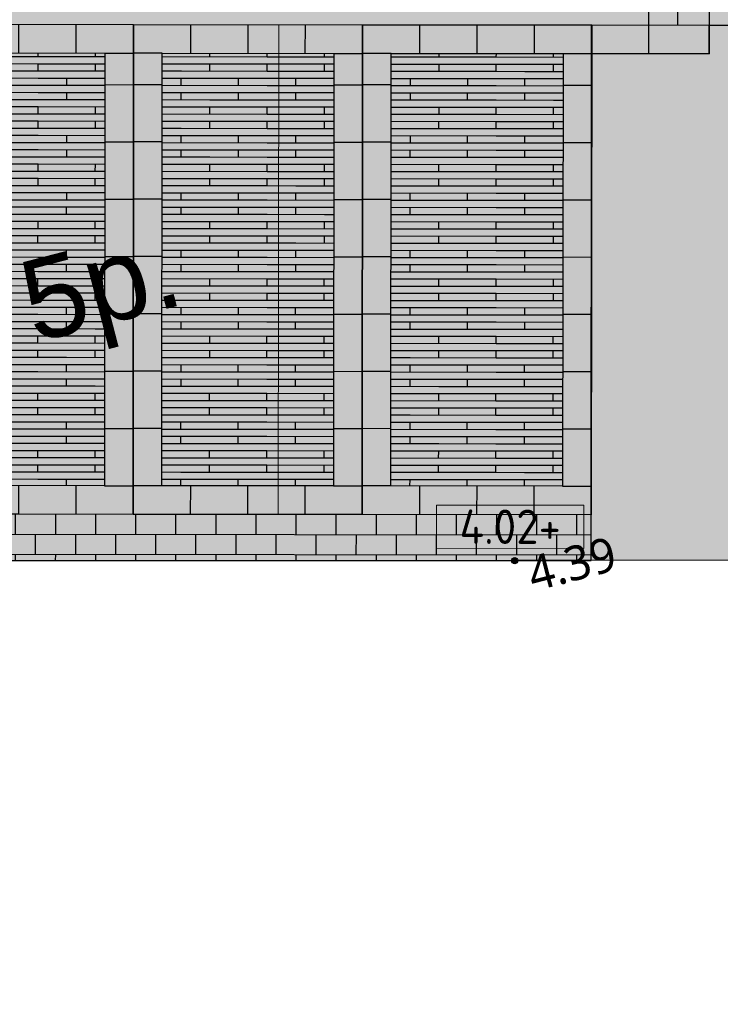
# Model space of a CAD drawing. Header units: millimetres. Extents: x 37875 to 299461, y 97699 to 271071.
# Tile 151 of 198: x 137412 to 144752, y 158774 to 169086. Entities that reach past the tile are written whole.
import ezdxf
from ezdxf.enums import TextEntityAlignment as Align

# ---------------------------------------------------------------- set-up
doc = ezdxf.new("R2010")
doc.units = ezdxf.units.MM
for name, color, linetype in [('Hoogte inmeting Binnen Perceel Bestaand pand', 252, 'Continuous'), ('Tekst', 7, 'Continuous'), ('Terrein - Groen Gras', 10, 'Continuous'), ('Terrein - Parkeerplaatsen', 10, 'Continuous'), ('Terrein - Struyk Verwo - Hydro Lineo XL 0 Tegels', 250, 'Continuous'), ('Terrein - Struyk Verwo - Hydro Lineo XL 50 Tegels', 251, 'Continuous')]:
    doc.layers.add(name, color=color, linetype=linetype)
doc.layers.add('Terrein - Groen Solid', color=7, linetype='Continuous', true_color=0x6c9a5b)
doc.layers.add('Terrein - Struyk Verwo - Hydro Lineo XL  0 Solid Grijs', color=7, linetype='Continuous', true_color=0xb6b7b4)
doc.layers.add('X-XX-AL-HOOGTELABEL-S-200', color=7, linetype='Continuous', lineweight=18)
doc.layers.add('X-XX-AL-M', color=7, linetype='Continuous', lineweight=18)
doc.styles.add('20240327-SHE000-0150x1$0$Segoe UI', font='segoeui.ttf', dxfattribs={"height": 12})
doc.styles.add('NLCS-ISO-ANNOTATIEF-T18', font='txt', dxfattribs={"height": 1.8})
doc.styles.add('NLCS-ISO-M200-T25', font='txt', dxfattribs={"height": 0.5})
doc.styles.get("Standard").update_dxf_attribs({"font": 'arial.ttf'})
doc.dimstyles.new('NLCS-M200-T25-BOL_L2_H2', dxfattribs={"dimscale": 0.2, "dimtxt": 2.5, "dimasz": 1, "dimexe": 2, "dimexo": 2, "dimgap": 0.7, "dimtad": 1, "dimzin": 0, "dimdsep": 46, "dimtxsty": 'NLCS-ISO-M200-T25', "dimblk": 'DOT', "dimcen": 0, "dimdle": 2, "dimclrd": 256, "dimclre": 256, "dimclrt": 256, "dimazin": 0, "dimtfac": 1, "dimtdec": 3, "dimtofl": 0, "dimtmove": 0, "dimatfit": 3, "dimldrblk": 'DOT', "dimfxl": 2, "dimfxlon": 1, "dimtfillclr": 256, "dimtolj": 1, "dimtzin": 0, "dimlwd": -1, "dimlwe": -1, "dimarcsym": 0})
pattern_1 = [(134.55382537, (-39679091.98, -435187456.36), (-507.98459727, 3.9558659), [95.25, -623.1704896]), (89.55382537, (-39679092, -435187456.36), (-507.98459733, 3.9558659), [95.25, -412.75]), (179.55382537, (-39679092, -435187456.36), (-3.9558659, -507.98459733), [95.25, -412.75])]

# ---------------------------------------------------------------- blocks, each defined once
blk = doc.blocks.new('Parkeerplaats 5130x2400 (90°)')
at = {"layer": 'Terrein - Struyk Verwo - Hydro Lineo XL  0 Solid Grijs'}
h = blk.add_hatch(color=256, dxfattribs=at)
h.dxf.hatch_style = 1
h.paths.add_polyline_path([(846636, 1489312), (846636, 1484182), (844236, 1484182), (844236, 1489312)])
at = {"layer": 'Terrein - Struyk Verwo - Hydro Lineo XL 50 Tegels'}
h = blk.add_hatch(dxfattribs=at)
h.set_pattern_fill('HYDRO LINEO XL 50', color=256, pattern_type=2)
h.set_pattern_definition([(180, (847835.7, 1484482.4), (-3e-13, -2400), [2400, 1e-11]), (90, (846035.7, 1484482.4), (-2400, 1e-13), [75, -2325]), (180, (846035.7, 1484782.4), (-3e-13, -2400), [600, -1800]), (90, (845435.7, 1484632.4), (-2400, 1e-13), [75, -2325]), (90, (846635.7, 1484482.4), (-2400, 1e-13), [75, -2325]), (180, (846635.7, 1484782.4), (-3e-13, -2400), [600, -1800]), (90, (847235.7, 1484482.4), (-2400, 1e-13), [75, -2325]), (180, (847235.7, 1484782.4), (-3e-13, -2400), [600, -1800]), (90, (847835.7, 1484482.4), (-2400, 1e-13), [75, -2325]), (180, (847835.7, 1484782.4), (-3e-13, -2400), [600, -1800]), (90, (845735.7, 1484782.4), (-2400, 1e-13), [75, -2325]), (180, (845735.7, 1485082.4), (-3e-13, -2400), [300, -2100]), (90, (846335.7, 1484782.4), (-2400, 1e-13), [75, -2325]), (180, (846335.7, 1485082.4), (-3e-13, -2400), [600, -1800]), (90, (846935.7, 1484782.4), (-2400, 1e-13), [75, -2325]), (180, (846935.7, 1485082.4), (-3e-13, -2400), [600, -1800]), (180, (847835.7, 1485082.4), (-3e-13, -2400), [900, -1500]), (90, (847535.7, 1484782.4), (-2400, 1e-13), [75, -2325]), (180, (847835.7, 1484707.4), (-3e-13, -2400), [2400, 1e-11]), (180, (847835.7, 1485007.4), (-3e-13, -2400), [2400, 1e-11]), (180, (847835.7, 1484632.4), (-3e-13, -2400), [2400, 1e-11]), (180, (847835.7, 1484557.4), (-3e-13, -2400), [2400, 1e-11]), (90, (845435.7, 1484482.4), (-2400, 1e-13), [75, -2325]), (90, (846035.7, 1484632.4), (-2400, 1e-13), [75, -2325]), (90, (846635.7, 1484632.4), (-2400, 1e-13), [75, -2325]), (90, (847235.7, 1484632.4), (-2400, 1e-13), [75, -2325]), (90, (847835.7, 1484632.4), (-2400, 1e-13), [75, -2325]), (180, (847835.7, 1484932.4), (-3e-13, -2400), [2400, 1e-11]), (180, (847835.7, 1484857.4), (-3e-13, -2400), [2400, 1e-11]), (90, (845735.7, 1484932.4), (-2400, 1e-13), [75, -2325]), (90, (846335.7, 1484932.4), (-2400, 1e-13), [75, -2325]), (90, (846935.7, 1484932.4), (-2400, 1e-13), [75, -2325]), (90, (847535.7, 1484932.4), (-2400, 1e-13), [75, -2325]), (90, (846035.7, 1485082.4), (-2400, 1e-13), [75, -2325]), (180, (846035.7, 1485382.4), (-3e-13, -2400), [600, -1800]), (90, (845435.7, 1485232.4), (-2400, 1e-13), [75, -2325]), (90, (846635.7, 1485082.4), (-2400, 1e-13), [75, -2325]), (180, (846635.7, 1485382.4), (-3e-13, -2400), [600, -1800]), (90, (847235.7, 1485082.4), (-2400, 1e-13), [75, -2325]), (180, (847235.7, 1485382.4), (-3e-13, -2400), [600, -1800]), (90, (847835.7, 1485082.4), (-2400, 1e-13), [75, -2325]), (180, (847835.7, 1485382.4), (-3e-13, -2400), [600, -1800]), (90, (845735.7, 1485382.4), (-2400, 1e-13), [75, -2325]), (180, (845735.7, 1485682.4), (-3e-13, -2400), [300, -2100]), (90, (846335.7, 1485382.4), (-2400, 1e-13), [75, -2325]), (180, (846335.7, 1485682.4), (-3e-13, -2400), [600, -1800]), (90, (846935.7, 1485382.4), (-2400, 1e-13), [75, -2325]), (180, (846935.7, 1485682.4), (-3e-13, -2400), [600, -1800]), (180, (847835.7, 1485682.4), (-3e-13, -2400), [900, -1500]), (90, (847535.7, 1485382.4), (-2400, 1e-13), [75, -2325]), (180, (847835.7, 1485307.4), (-3e-13, -2400), [2400, 1e-11]), (180, (847835.7, 1485607.4), (-3e-13, -2400), [2400, 1e-11]), (180, (847835.7, 1485232.4), (-3e-13, -2400), [2400, 1e-11]), (180, (847835.7, 1485157.4), (-3e-13, -2400), [2400, 1e-11]), (90, (845435.7, 1485082.4), (-2400, 1e-13), [75, -2325]), (90, (846035.7, 1485232.4), (-2400, 1e-13), [75, -2325]), (90, (846635.7, 1485232.4), (-2400, 1e-13), [75, -2325]), (90, (847235.7, 1485232.4), (-2400, 1e-13), [75, -2325]), (90, (847835.7, 1485232.4), (-2400, 1e-13), [75, -2325]), (180, (847835.7, 1485532.4), (-3e-13, -2400), [2400, 1e-11]), (180, (847835.7, 1485457.4), (-3e-13, -2400), [2400, 1e-11]), (90, (845735.7, 1485532.4), (-2400, 1e-13), [75, -2325]), (90, (846335.7, 1485532.4), (-2400, 1e-13), [75, -2325]), (90, (846935.7, 1485532.4), (-2400, 1e-13), [75, -2325]), (90, (847535.7, 1485532.4), (-2400, 1e-13), [75, -2325]), (90, (846035.7, 1485682.4), (-2400, 1e-13), [75, -2325]), (180, (846035.7, 1485982.4), (-3e-13, -2400), [600, -1800]), (90, (845435.7, 1485832.4), (-2400, 1e-13), [75, -2325]), (90, (846635.7, 1485682.4), (-2400, 1e-13), [75, -2325]), (180, (846635.7, 1485982.4), (-3e-13, -2400), [600, -1800]), (90, (847235.7, 1485682.4), (-2400, 1e-13), [75, -2325]), (180, (847235.7, 1485982.4), (-3e-13, -2400), [600, -1800]), (90, (847835.7, 1485682.4), (-2400, 1e-13), [75, -2325]), (180, (847835.7, 1485982.4), (-3e-13, -2400), [600, -1800]), (90, (845735.7, 1485982.4), (-2400, 1e-13), [75, -2325]), (180, (845735.7, 1486282.4), (-3e-13, -2400), [300, -2100]), (90, (846335.7, 1485982.4), (-2400, 1e-13), [75, -2325]), (180, (846335.7, 1486282.4), (-3e-13, -2400), [600, -1800]), (90, (846935.7, 1485982.4), (-2400, 1e-13), [75, -2325]), (180, (846935.7, 1486282.4), (-3e-13, -2400), [600, -1800]), (180, (847835.7, 1486282.4), (-3e-13, -2400), [900, -1500]), (90, (847535.7, 1485982.4), (-2400, 1e-13), [75, -2325]), (180, (847835.7, 1485907.4), (-3e-13, -2400), [2400, 1e-11]), (180, (847835.7, 1486207.4), (-3e-13, -2400), [2400, 1e-11]), (180, (847835.7, 1485832.4), (-3e-13, -2400), [2400, 1e-11]), (180, (847835.7, 1485757.4), (-3e-13, -2400), [2400, 1e-11]), (90, (845435.7, 1485682.4), (-2400, 1e-13), [75, -2325]), (90, (846035.7, 1485832.4), (-2400, 1e-13), [75, -2325]), (90, (846635.7, 1485832.4), (-2400, 1e-13), [75, -2325]), (90, (847235.7, 1485832.4), (-2400, 1e-13), [75, -2325]), (90, (847835.7, 1485832.4), (-2400, 1e-13), [75, -2325]), (180, (847835.7, 1486132.4), (-3e-13, -2400), [2400, 1e-11]), (180, (847835.7, 1486057.4), (-3e-13, -2400), [2400, 1e-11]), (90, (845735.7, 1486132.4), (-2400, 1e-13), [75, -2325]), (90, (846335.7, 1486132.4), (-2400, 1e-13), [75, -2325]), (90, (846935.7, 1486132.4), (-2400, 1e-13), [75, -2325]), (90, (847535.7, 1486132.4), (-2400, 1e-13), [75, -2325]), (90, (846035.7, 1486282.4), (-2400, 1e-13), [75, -2325]), (180, (846035.7, 1486582.4), (-3e-13, -2400), [600, -1800]), (90, (845435.7, 1486432.4), (-2400, 1e-13), [75, -2325]), (90, (846635.7, 1486282.4), (-2400, 1e-13), [75, -2325]), (180, (846635.7, 1486582.4), (-3e-13, -2400), [600, -1800]), (90, (847235.7, 1486282.4), (-2400, 1e-13), [75, -2325]), (180, (847235.7, 1486582.4), (-3e-13, -2400), [600, -1800]), (90, (847835.7, 1486282.4), (-2400, 1e-13), [75, -2325]), (180, (847835.7, 1486582.4), (-3e-13, -2400), [600, -1800]), (90, (845735.7, 1486582.4), (-2400, 1e-13), [75, -2325]), (180, (845735.7, 1486882.4), (-3e-13, -2400), [300, -2100]), (90, (846335.7, 1486582.4), (-2400, 1e-13), [75, -2325]), (180, (846335.7, 1486882.4), (-3e-13, -2400), [600, -1800]), (90, (846935.7, 1486582.4), (-2400, 1e-13), [75, -2325]), (180, (846935.7, 1486882.4), (-3e-13, -2400), [600, -1800]), (180, (847835.7, 1486882.4), (-3e-13, -2400), [900, -1500]), (90, (847535.7, 1486582.4), (-2400, 1e-13), [75, -2325]), (180, (847835.7, 1486507.4), (-3e-13, -2400), [2400, 1e-11]), (180, (847835.7, 1486807.4), (-3e-13, -2400), [2400, 1e-11]), (180, (847835.7, 1486432.4), (-3e-13, -2400), [2400, 1e-11]), (180, (847835.7, 1486357.4), (-3e-13, -2400), [2400, 1e-11]), (90, (845435.7, 1486282.4), (-2400, 1e-13), [75, -2325]), (90, (846035.7, 1486432.4), (-2400, 1e-13), [75, -2325]), (90, (846635.7, 1486432.4), (-2400, 1e-13), [75, -2325]), (90, (847235.7, 1486432.4), (-2400, 1e-13), [75, -2325]), (90, (847835.7, 1486432.4), (-2400, 1e-13), [75, -2325]), (180, (847835.7, 1486732.4), (-3e-13, -2400), [2400, 1e-11]), (180, (847835.7, 1486657.4), (-3e-13, -2400), [2400, 1e-11]), (90, (845735.7, 1486732.4), (-2400, 1e-13), [75, -2325]), (90, (846335.7, 1486732.4), (-2400, 1e-13), [75, -2325]), (90, (846935.7, 1486732.4), (-2400, 1e-13), [75, -2325]), (90, (847535.7, 1486732.4), (-2400, 1e-13), [75, -2325])])
h.paths.add_polyline_path([(846336, 1489012), (846336, 1484482), (844536, 1484482), (844536, 1489012)])
at = {"layer": 'Terrein - Parkeerplaatsen'}
blk.add_lwpolyline([(846636, 1489312), (846636, 1484182), (844236, 1484182), (844236, 1489312)], close=True, dxfattribs=at)
at = {"layer": 'Terrein - Struyk Verwo - Hydro Lineo XL 0 Tegels'}
for points in [[(844836, 1489012), (844836, 1489312)], [(845436, 1489012), (845436, 1489312)], [(846036, 1489012), (846036, 1489312)], [(844536, 1489012), (844236, 1489012)], [(846336, 1489012), (846636, 1489012)], [(844536, 1488682), (844236, 1488682)], [(846336, 1488682), (846636, 1488682)], [(844536, 1488082), (844236, 1488082)], [(846336, 1488082), (846636, 1488082)], [(844536, 1487482), (844236, 1487482)], [(846336, 1487482), (846636, 1487482)], [(844536, 1486882), (844236, 1486882)], [(846336, 1486882), (846636, 1486882)], [(844536, 1486282), (844236, 1486282)], [(846336, 1486282), (846636, 1486282)], [(844536, 1485682), (844236, 1485682)], [(846336, 1485682), (846636, 1485682)], [(844536, 1485082), (844236, 1485082)], [(846336, 1485082), (846636, 1485082)], [(844536, 1484482), (844236, 1484482)], [(844836, 1484482), (844836, 1484182)], [(845436, 1484482), (845436, 1484182)], [(846036, 1484482), (846036, 1484182)], [(846336, 1484482), (846636, 1484482)]]:
    blk.add_lwpolyline(points, dxfattribs=at)
blk.add_lwpolyline([(846336, 1489012), (846336, 1484482), (844536, 1484482), (844536, 1489012)], close=True, dxfattribs=at)
blk = doc.blocks.new('_Dot')
at = {"color": 0, "linetype": 'ByBlock', "lineweight": -2}
blk.add_line((-0.5, 0), (-1, 0), dxfattribs=at)
at = {"color": 0, "linetype": 'ByBlock', "const_width": 0.5}
blk.add_lwpolyline([(-0.25, 0, 1), (0.25, 0, 1)], format="xyb", close=True, dxfattribs=at)
blk = doc.blocks.new('*D213')
at = {"layer": 'Defpoints', "color": 0, "transparency": 16777216}
for p in [(139204, 169035), (140127, 169034), (139199, 163905)]:
    blk.add_point(p, dxfattribs=at)
at = {"layer": 'X-XX-AL-M', "transparency": 16777216}
for p, q in [((140121, 163904), (140127, 169034)), ((140126, 169034), (140127, 169034)), ((140121, 163904), (140122, 163904))]:
    blk.add_line(p, q, dxfattribs=at)
at = {"layer": 'X-XX-AL-M', "transparency": 16777216, "xscale": 0.2, "yscale": 0.2, "zscale": 0.2}
for p, rotation in [((140127, 169034), 89.94278659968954), ((140121, 163904), 269.9427865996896)]:
    blk.add_blockref('_Dot', p, dxfattribs=dict(at, rotation=rotation))
at = {"layer": 'X-XX-AL-M', "transparency": 16777216, "insert": (140123, 166330), "char_height": 0.5, "attachment_point": 5, "rotation": 89.9428, "style": 'NLCS-ISO-M200-T25'}
blk.add_mtext('\\A1;5130.00', dxfattribs=at)
blk = doc.blocks.new('20240327-SHE000-0150x1$0$detailpunt')
h = blk.add_hatch(color=256)
edge = h.paths.add_edge_path()
edge.add_arc((0, 0), 0.162, 0, 360)
blk.add_circle((0, 0), 0.162)
blk = doc.blocks.new('Inmetingen Bestaand Pand')
at = {"xscale": 0.2, "yscale": 0.2, "zscale": 0.2}
blk.add_blockref('20240327-SHE000-0150x1$0$detailpunt', (-24.567, -37.421, 4.395), dxfattribs=at)
at = {"style": '20240327-SHE000-0150x1$0$Segoe UI'}
blk.add_text('4.39', height=0.36, dxfattribs=at).set_placement((-24.461, -37.784, 4.395))
blk = doc.blocks.new('*U284')
h = blk.add_hatch(color=253)
h.dxf.hatch_style = 1
h.paths.add_polyline_path([(-3.858, -1.132), (3.858, -1.132), (3.858, 1.132), (-3.858, 1.132)])
blk.add_lwpolyline([(-3.858, -1.132), (3.858, -1.132), (3.858, 1.132), (-3.858, 1.132)], close=True)
at = {"style": 'NLCS-ISO-ANNOTATIEF-T18'}
blk.add_attdef('HGT', text='', height=1.8, dxfattribs=at).set_placement((-0.003, 0), align=Align.MIDDLE_CENTER)

msp = doc.modelspace()

# ---------------------------------------------------------------- hatches: boundary and pattern name
at = {"layer": 'Terrein - Groen Gras'}
h = msp.add_hatch(dxfattribs=at)
h.set_pattern_fill('GRASS', color=256, scale=20, angle=44.5538254)
h.set_pattern_definition(pattern_1)
edge = h.paths.add_edge_path()
edge.add_line((180648.382, 218512.134), (172867.419, 218519.904))
edge.add_line((172867.419, 218519.904), (172865.023, 216119.905))
edge.add_line((172865.023, 216119.905), (170214.057, 216122.552))
edge.add_line((170214.057, 216122.552), (170211.661, 213722.553))
edge.add_line((170211.661, 213722.553), (167560.695, 213725.2))
edge.add_line((167560.695, 213725.2), (167558.299, 211325.201))
edge.add_line((167558.299, 211325.201), (164907.333, 211327.849))
edge.add_line((164907.333, 211327.849), (164904.936, 208927.85))
edge.add_line((164904.936, 208927.85), (162253.971, 208930.497))
edge.add_line((162253.971, 208930.497), (162251.574, 206530.498))
edge.add_line((162251.574, 206530.498), (159600.609, 206533.145))
edge.add_line((159600.609, 206533.145), (159598.212, 204133.147))
edge.add_line((159598.212, 204133.147), (156947.247, 204135.794))
edge.add_line((156947.247, 204135.794), (156944.85, 201735.795))
edge.add_line((156944.85, 201735.795), (154293.885, 201738.442))
edge.add_line((154293.885, 201738.442), (154291.488, 199338.443))
edge.add_line((154291.488, 199338.443), (151640.523, 199341.09))
edge.add_line((151640.523, 199341.09), (151638.126, 196941.092))
edge.add_line((151638.126, 196941.092), (148987.161, 196943.739))
edge.add_line((148987.161, 196943.739), (148984.764, 194543.74))
edge.add_line((148984.764, 194543.74), (146333.799, 194546.387))
edge.add_line((146333.799, 194546.387), (146331.402, 192146.388))
edge.add_line((146331.402, 192146.388), (143680.437, 192149.035))
edge.add_line((143680.437, 192149.035), (143678.04, 189749.037))
edge.add_line((143678.04, 189749.037), (141027.075, 189751.684))
edge.add_line((141027.075, 189751.684), (141024.678, 187351.685))
edge.add_line((141024.678, 187351.685), (138373.713, 187354.332))
edge.add_line((138373.713, 187354.332), (138371.316, 184954.333))
edge.add_line((138371.316, 184954.333), (135720.351, 184956.981))
edge.add_line((135720.351, 184956.981), (135717.954, 182556.982))
edge.add_line((135717.954, 182556.982), (133066.989, 182559.629))
edge.add_line((133066.989, 182559.629), (133064.592, 180159.63))
edge.add_line((133064.592, 180159.63), (130413.627, 180162.277))
edge.add_line((130413.627, 180162.277), (130411.23, 177762.278))
edge.add_line((130411.23, 177762.278), (127760.265, 177764.926))
edge.add_line((127760.265, 177764.926), (127757.868, 175364.927))
edge.add_line((127757.868, 175364.927), (125106.903, 175367.574))
edge.add_line((125106.903, 175367.574), (125104.506, 172967.575))
edge.add_line((125104.506, 172967.575), (122453.541, 172970.222))
edge.add_line((122453.541, 172970.222), (122451.144, 170570.223))
edge.add_line((122451.144, 170570.223), (119800.179, 170572.871))
edge.add_line((119800.179, 170572.871), (119797.782, 168172.872))
edge.add_line((119797.782, 168172.872), (117146.817, 168175.519))
edge.add_line((117146.817, 168175.519), (117144.42, 165775.52))
edge.add_line((117144.42, 165775.52), (114493.455, 165778.167))
edge.add_line((114493.455, 165778.167), (114491.058, 163378.169))
edge.add_line((114491.058, 163378.169), (111840.093, 163380.816))
edge.add_line((111840.093, 163380.816), (111837.696, 160980.817))
edge.add_line((111837.696, 160980.817), (109186.731, 160983.464))
edge.add_line((109186.731, 160983.464), (109184.334, 158583.465))
edge.add_line((109184.334, 158583.465), (106533.369, 158586.112))
edge.add_line((106533.369, 158586.112), (106530.972, 156186.114))
edge.add_line((106530.972, 156186.114), (103880.007, 156188.761))
edge.add_line((103880.007, 156188.761), (103877.61, 153788.762))
edge.add_line((103877.61, 153788.762), (101226.645, 153791.409))
edge.add_line((101226.645, 153791.409), (101224.248, 151391.41))
edge.add_line((101224.248, 151391.41), (98573.282, 151394.057))
edge.add_line((98573.282, 151394.057), (98570.886, 148994.059))
edge.add_line((98570.886, 148994.059), (95919.92, 148996.706))
edge.add_line((95919.92, 148996.706), (95917.524, 146596.707))
edge.add_line((95917.524, 146596.707), (93266.558, 146599.354))
edge.add_line((93266.558, 146599.354), (93264.162, 144199.355))
edge.add_line((93264.162, 144199.355), (90613.196, 144202.002))
edge.add_line((90613.196, 144202.002), (90610.8, 141802.004))
edge.add_line((90610.8, 141802.004), (87959.834, 141804.651))
edge.add_line((87959.834, 141804.651), (87957.438, 139404.652))
edge.add_line((87957.438, 139404.652), (85306.472, 139407.299))
edge.add_line((85306.472, 139407.299), (85304.076, 137007.3))
edge.add_line((85304.076, 137007.3), (82653.11, 137009.948))
edge.add_line((82653.11, 137009.948), (82650.714, 134609.949))
edge.add_line((82650.714, 134609.949), (87332.093, 134605.274))
edge.add_line((87332.093, 134605.274), (85359.687, 132834.842))
edge.add_arc((81441.278, 139326.751), 7582.798, 266.1367875, 301.1144837, ccw=False)
edge.add_line((80930.389, 131761.184), (78757.492, 135144.984))
edge.add_line((78757.492, 135144.984), (118689.714, 171255.234))
edge.add_line((118689.714, 171255.234), (156973.783, 205814.554))
edge.add_line((156973.783, 205814.554), (153511.057, 209482.092))
edge.add_line((153511.057, 209482.092), (153932.506, 209881.692))
edge.add_line((153932.506, 209881.692), (154005.529, 209800.871))
edge.add_line((154005.529, 209800.871), (153730.992, 209552.82))
edge.add_line((153730.992, 209552.82), (157115.045, 205807.416))
edge.add_line((157115.045, 205807.416), (104682.819, 158433.772))
edge.add_line((104682.819, 158433.772), (104930.87, 158159.234))
edge.add_line((104930.87, 158159.234), (140954.662, 190707.506))
edge.add_line((140954.662, 190707.506), (157637.633, 205780.929))
edge.add_line((157637.633, 205780.929), (153932.506, 209881.692))
edge.add_line((153932.506, 209881.692), (172359.796, 226599.344))
edge.add_line((172359.796, 226599.344), (175380.59, 229824.24))
edge.add_line((175380.59, 229824.24), (177135.7, 231808.989))
edge.add_line((177135.7, 231808.989), (177704.96, 232421.771))
edge.add_line((177704.96, 232421.771), (180633.416, 235198.415))
edge.add_line((180633.416, 235198.415), (182016.397, 236509.702))
edge.add_line((182016.397, 236509.702), (184073.592, 234350.714))
edge.add_arc((177711.765, 228661.703), 8534.499, -31.6132191, 41.8044089, ccw=False)
edge.add_arc((161043.401, 237963.727), 27617.382, 315.2250172, 330.0791002, ccw=False)
h = msp.add_hatch(dxfattribs=at)
h.set_pattern_fill('GRASS', color=256, scale=20, angle=44.5538254)
h.set_pattern_definition(pattern_1)
edge = h.paths.add_edge_path()
edge.add_line((129141.924, 166687.201), (131402.073, 166684.944))
edge.add_line((131402.073, 166684.944), (131398.807, 163414.548))
edge.add_line((131398.807, 163414.548), (142598.492, 163421.268))
edge.add_line((142598.492, 163421.268), (143398.821, 163421.948))
edge.add_line((143398.821, 163421.948), (143404.122, 168730.574))
edge.add_line((143404.122, 168730.574), (144634.121, 168729.346))
edge.add_line((144634.121, 168729.346), (144634.505, 169029.346))
edge.add_line((144634.505, 169029.346), (149134.502, 169024.844))
edge.add_line((149134.502, 169024.844), (149141.692, 176224.84))
edge.add_line((149141.692, 176224.84), (147143.569, 176226.836))
edge.add_line((147143.569, 176226.836), (147145.735, 178395.352))
edge.add_line((147145.735, 178395.352), (149545.733, 178392.956))
edge.add_line((149545.733, 178392.956), (149552.626, 185295.339))
edge.add_line((149552.626, 185295.339), (152231.09, 187715.371))
edge.add_line((152231.09, 187715.371), (152226.812, 183430.818))
edge.add_line((152226.812, 183430.818), (151568.271, 183432.852))
edge.add_line((151568.271, 183432.852), (150154.479, 183414.824))
edge.add_line((150154.479, 183414.824), (150138.687, 173387.833))
edge.add_line((150138.687, 173387.833), (150141.578, 168297.507))
edge.add_line((150141.578, 168297.507), (150144.345, 163427.68))
edge.add_line((150144.345, 163427.68), (142598.492, 163421.268))
edge.add_line((142598.492, 163421.268), (130149.382, 163413.798))
edge.add_line((130149.382, 163413.798), (130141.207, 158997.502))
edge.add_arc((130135.045, 154997.512), 3999.994, 89.9117312, 179.9428256)
edge.add_line((126135.053, 155001.504), (126134.054, 154001.504))
edge.add_line((126134.054, 154001.504), (126132.556, 152501.505))
edge.add_line((126132.556, 152501.505), (126131.558, 151501.506))
edge.add_arc((130132.386, 151497.51), 4000.83, 179.9427866, 269.9081043)
edge.add_line((130125.969, 147496.686), (130130.017, 143424.884))
edge.add_line((130130.017, 143424.884), (126907.544, 143432.579))
edge.add_line((126907.544, 143432.579), (126913.082, 148978.213))
edge.add_line((126913.082, 148978.213), (125563.083, 148979.561))
edge.add_line((125563.083, 148979.561), (125565.779, 151679.56))
edge.add_line((125565.779, 151679.56), (124824.375, 151680.3))
edge.add_line((124824.375, 151680.3), (117615.783, 151687.499))
edge.add_line((117615.783, 151687.499), (117608.393, 144287.502))
edge.add_line((117608.393, 144287.502), (124008.39, 144281.112))
edge.add_line((124008.39, 144281.112), (124007.55, 143439.504))
edge.add_line((124007.55, 143439.504), (117118.718, 143453.485))
edge.add_line((117118.718, 143453.485), (117127.428, 152176.829))
edge.add_line((117127.428, 152176.829), (119527.427, 152174.433))
edge.add_line((119527.427, 152174.433), (119528.698, 153447.224))
edge.add_line((119528.698, 153447.224), (121928.697, 153444.828))
edge.add_line((121928.697, 153444.828), (121930.867, 155617.619))
edge.add_line((121930.867, 155617.619), (124330.866, 155615.222))
edge.add_line((124330.866, 155615.222), (124333.035, 157788.013))
edge.add_line((124333.035, 157788.013), (126733.034, 157785.617))
edge.add_line((126733.034, 157785.617), (126735.204, 159958.408))
edge.add_line((126735.204, 159958.408), (129135.202, 159956.011))
edge.add_line((129135.202, 159956.011), (129141.924, 166687.201))
h.paths.add_polyline_path([(148116.863, 164558.986), (149054.774, 164568.277), (149056.827, 166834.883), (148108.611, 166822.687)], flags=16)
at = {"layer": 'Terrein - Groen Solid'}
h = msp.add_hatch(color=256, dxfattribs=at)
h.dxf.hatch_style = 1
edge = h.paths.add_edge_path()
edge.add_line((129141.924, 166687.201), (131402.073, 166684.944))
edge.add_line((131402.073, 166684.944), (131398.807, 163414.548))
edge.add_line((131398.807, 163414.548), (142598.492, 163421.268))
edge.add_line((142598.492, 163421.268), (143398.821, 163421.948))
edge.add_line((143398.821, 163421.948), (143404.122, 168730.574))
edge.add_line((143404.122, 168730.574), (144634.121, 168729.346))
edge.add_line((144634.121, 168729.346), (144634.505, 169029.346))
edge.add_line((144634.505, 169029.346), (149134.502, 169024.844))
edge.add_line((149134.502, 169024.844), (149141.692, 176224.84))
edge.add_line((149141.692, 176224.84), (147143.569, 176226.836))
edge.add_line((147143.569, 176226.836), (147145.735, 178395.352))
edge.add_line((147145.735, 178395.352), (149545.733, 178392.956))
edge.add_line((149545.733, 178392.956), (149552.626, 185295.339))
edge.add_line((149552.626, 185295.339), (152231.09, 187715.371))
edge.add_line((152231.09, 187715.371), (152226.812, 183430.818))
edge.add_line((152226.812, 183430.818), (151568.271, 183432.852))
edge.add_line((151568.271, 183432.852), (150154.479, 183414.824))
edge.add_line((150154.479, 183414.824), (150138.687, 173387.833))
edge.add_line((150138.687, 173387.833), (150141.578, 168297.507))
edge.add_line((150141.578, 168297.507), (150144.345, 163427.68))
edge.add_line((150144.345, 163427.68), (142598.492, 163421.268))
edge.add_line((142598.492, 163421.268), (130149.382, 163413.798))
edge.add_line((130149.382, 163413.798), (130141.207, 158997.502))
edge.add_arc((130135.045, 154997.512), 3999.994, 89.9117312, 179.9428256)
edge.add_line((126135.053, 155001.504), (126134.054, 154001.504))
edge.add_line((126134.054, 154001.504), (126132.556, 152501.505))
edge.add_line((126132.556, 152501.505), (126131.558, 151501.506))
edge.add_arc((130132.386, 151497.51), 4000.83, 179.9427866, 269.9081043)
edge.add_line((130125.969, 147496.686), (130130.017, 143424.884))
edge.add_line((130130.017, 143424.884), (126907.544, 143432.579))
edge.add_line((126907.544, 143432.579), (126913.082, 148978.213))
edge.add_line((126913.082, 148978.213), (125563.083, 148979.561))
edge.add_line((125563.083, 148979.561), (125565.779, 151679.56))
edge.add_line((125565.779, 151679.56), (124824.375, 151680.3))
edge.add_line((124824.375, 151680.3), (117615.783, 151687.499))
edge.add_line((117615.783, 151687.499), (117608.393, 144287.502))
edge.add_line((117608.393, 144287.502), (124008.39, 144281.112))
edge.add_line((124008.39, 144281.112), (124007.55, 143439.504))
edge.add_line((124007.55, 143439.504), (117118.718, 143453.485))
edge.add_line((117118.718, 143453.485), (117127.428, 152176.829))
edge.add_line((117127.428, 152176.829), (119527.427, 152174.433))
edge.add_line((119527.427, 152174.433), (119528.698, 153447.224))
edge.add_line((119528.698, 153447.224), (121928.697, 153444.828))
edge.add_line((121928.697, 153444.828), (121930.867, 155617.619))
edge.add_line((121930.867, 155617.619), (124330.866, 155615.222))
edge.add_line((124330.866, 155615.222), (124333.035, 157788.013))
edge.add_line((124333.035, 157788.013), (126733.034, 157785.617))
edge.add_line((126733.034, 157785.617), (126735.204, 159958.408))
edge.add_line((126735.204, 159958.408), (129135.202, 159956.011))
edge.add_line((129135.202, 159956.011), (129141.924, 166687.201))
h.paths.add_polyline_path([(148116.863, 164558.986), (149054.774, 164568.277), (149056.827, 166834.883), (148108.611, 166822.687)], flags=16)
at = {"layer": 'Terrein - Struyk Verwo - Hydro Lineo XL  0 Solid Grijs'}
h = msp.add_hatch(color=256, dxfattribs=at)
h.dxf.hatch_style = 1
edge = h.paths.add_edge_path()
edge.add_line((86667.081, 133605.232), (85553.451, 132605.637))
edge.add_arc((81444.429, 139289.848), 7846.193, 243.3934766, 301.5805201, ccw=False)
edge.add_line((77930.426, 132274.542), (80589.909, 129555.362))
edge.add_line((80589.909, 129555.362), (82707.809, 127281.143))
edge.add_arc((76828.501, 122246.218), 7740.59, 29.6208573, 40.5761038, ccw=False)
edge.add_line((83557.512, 126072.069), (86684.826, 128897.671))
edge.add_line((86684.826, 128897.671), (87194.496, 128897.162))
edge.add_line((87194.496, 128897.162), (87704.167, 128896.653))
edge.add_line((87704.167, 128896.653), (88304.167, 128896.054))
edge.add_line((88304.167, 128896.054), (100304.161, 128884.071))
edge.add_line((100304.161, 128884.071), (100316.473, 141214.065))
edge.add_line((100316.473, 141214.065), (102716.472, 141211.668))
edge.add_line((102716.472, 141211.668), (102718.642, 143384.459))
edge.add_line((102718.642, 143384.459), (105118.64, 143382.063))
edge.add_line((105118.64, 143382.063), (105120.81, 145554.854))
edge.add_line((105120.81, 145554.854), (107520.809, 145552.458))
edge.add_line((107520.809, 145552.458), (107522.979, 147725.249))
edge.add_line((107522.979, 147725.249), (109922.977, 147722.852))
edge.add_line((109922.977, 147722.852), (109925.147, 149895.643))
edge.add_line((109925.147, 149895.643), (112325.146, 149893.247))
edge.add_line((112325.146, 149893.247), (112327.315, 152066.038))
edge.add_line((112327.315, 152066.038), (114727.314, 152063.641))
edge.add_line((114727.314, 152063.641), (114729.484, 154236.432))
edge.add_line((114729.484, 154236.432), (117129.483, 154234.036))
edge.add_line((117129.483, 154234.036), (117131.652, 156406.827))
edge.add_line((117131.652, 156406.827), (119531.651, 156404.43))
edge.add_line((119531.651, 156404.43), (119533.821, 158577.222))
edge.add_line((119533.821, 158577.222), (121933.82, 158574.825))
edge.add_line((121933.82, 158574.825), (121935.989, 160747.616))
edge.add_line((121935.989, 160747.616), (124335.988, 160745.22))
edge.add_line((124335.988, 160745.22), (124338.158, 162918.011))
edge.add_line((124338.158, 162918.011), (126738.157, 162915.614))
edge.add_line((126738.157, 162915.614), (126740.326, 165088.405))
edge.add_line((126740.326, 165088.405), (128840.325, 165086.308))
edge.add_line((128840.325, 165086.308), (128842.224, 166987.501))
edge.add_line((128842.224, 166987.501), (131402.373, 166984.944))
edge.add_line((131402.373, 166984.944), (131404.427, 169042.71))
edge.add_line((131404.427, 169042.71), (144004.463, 169030.128))
edge.add_line((144004.463, 169030.128), (144011.695, 176229.963))
edge.add_line((144011.695, 176229.963), (144743.57, 176229.232))
edge.add_line((144743.57, 176229.232), (144748.693, 181359.23))
edge.add_line((144748.693, 181359.23), (147148.692, 181356.833))
edge.add_line((147148.692, 181356.833), (147146.136, 183525.354))
edge.add_line((147146.136, 183525.354), (149250.856, 183523.253))
edge.add_line((149250.856, 183523.253), (149252.759, 185428.72))
edge.add_line((149252.759, 185428.72), (150742.127, 186774.385))
edge.add_line((150742.127, 186774.385), (152231.495, 188120.051))
edge.add_line((152231.495, 188120.051), (156810.241, 192257.016))
edge.add_line((156810.241, 192257.016), (163444.516, 192250.391))
edge.add_line((163444.516, 192250.391), (163441.52, 189250.393))
edge.add_line((163441.52, 189250.393), (170341.517, 189243.503))
edge.add_line((170341.517, 189243.503), (170348.439, 195473.917))
edge.add_line((170348.439, 195473.917), (170355.532, 199518.519))
edge.add_line((170355.532, 199518.519), (170350.794, 202007.111))
edge.add_line((170350.794, 202007.111), (170349.696, 203444.396))
edge.add_line((170349.696, 203444.396), (170348.143, 204488.726))
edge.add_line((170348.143, 204488.726), (176318.216, 209882.759))
edge.add_line((176318.216, 209882.759), (179818.215, 209879.264))
edge.add_line((179818.215, 209879.264), (179820.524, 213047.29))
edge.add_line((179820.524, 213047.29), (183321.376, 213043.794))
edge.add_line((183321.376, 213043.794), (183323.546, 215216.585))
edge.add_line((183323.546, 215216.585), (185723.545, 215214.188))
edge.add_line((185723.545, 215214.188), (185725.715, 217386.979))
edge.add_line((185725.715, 217386.979), (188125.713, 217384.583))
edge.add_line((188125.713, 217384.583), (188127.416, 219089.206))
edge.add_line((188127.416, 219089.206), (190527.414, 219086.809))
edge.add_line((190527.414, 219086.809), (190529.639, 221314.895))
edge.add_line((190529.639, 221314.895), (192629.638, 221312.798))
edge.add_line((192629.638, 221312.798), (192632.734, 224413.398))
edge.add_arc((185176.276, 229285.266), 8906.956, 326.840374, 364.341116)
edge.add_arc((185113.246, 229290.659), 8969.403, 364.2762912, 398.9877144)
edge.add_line((192084.992, 234933.792), (188484.377, 238908.305))
edge.add_line((188484.377, 238908.305), (186712.696, 240962.542))
edge.add_line((186712.696, 240962.542), (182234.098, 236716.117))
edge.add_line((182234.098, 236716.117), (184294.028, 234554.258))
edge.add_arc((177711.765, 228661.703), 8834.499, -31.5843128, 41.835452, ccw=False)
edge.add_arc((161043.401, 237963.727), 27917.382, 314.9676341, 330.0700607, ccw=False)
edge.add_line((180772.817, 218212.009), (177997.117, 218214.781))
edge.add_line((177997.117, 218214.781), (177995.02, 216114.782))
edge.add_line((177995.02, 216114.782), (175344.055, 216117.429))
edge.add_line((175344.055, 216117.429), (175341.658, 213717.431))
edge.add_line((175341.658, 213717.431), (172690.692, 213720.078))
edge.add_line((172690.692, 213720.078), (172688.296, 211320.079))
edge.add_line((172688.296, 211320.079), (170037.33, 211322.726))
edge.add_line((170037.33, 211322.726), (170034.934, 208922.727))
edge.add_line((170034.934, 208922.727), (167383.968, 208925.374))
edge.add_line((167383.968, 208925.374), (167381.572, 206525.376))
edge.add_line((167381.572, 206525.376), (164730.606, 206528.023))
edge.add_line((164730.606, 206528.023), (164728.21, 204128.024))
edge.add_line((164728.21, 204128.024), (162077.244, 204130.671))
edge.add_line((162077.244, 204130.671), (162074.848, 201730.672))
edge.add_line((162074.848, 201730.672), (159423.882, 201733.319))
edge.add_line((159423.882, 201733.319), (159421.486, 199333.321))
edge.add_line((159421.486, 199333.321), (156770.52, 199335.968))
edge.add_line((156770.52, 199335.968), (156768.124, 196935.969))
edge.add_line((156768.124, 196935.969), (154117.158, 196938.616))
edge.add_line((154117.158, 196938.616), (154114.762, 194538.617))
edge.add_line((154114.762, 194538.617), (151463.796, 194541.264))
edge.add_line((151463.796, 194541.264), (151461.4, 192141.266))
edge.add_line((151461.4, 192141.266), (148810.434, 192143.913))
edge.add_line((148810.434, 192143.913), (148808.038, 189743.914))
edge.add_line((148808.038, 189743.914), (146157.072, 189746.561))
edge.add_line((146157.072, 189746.561), (146154.676, 187346.562))
edge.add_line((146154.676, 187346.562), (143503.71, 187349.21))
edge.add_line((143503.71, 187349.21), (143501.314, 184949.211))
edge.add_line((143501.314, 184949.211), (140850.348, 184951.858))
edge.add_line((140850.348, 184951.858), (140847.952, 182551.859))
edge.add_line((140847.952, 182551.859), (138196.986, 182554.506))
edge.add_line((138196.986, 182554.506), (138194.59, 180154.507))
edge.add_line((138194.59, 180154.507), (135543.624, 180157.155))
edge.add_line((135543.624, 180157.155), (135541.228, 177757.156))
edge.add_line((135541.228, 177757.156), (132890.262, 177759.803))
edge.add_line((132890.262, 177759.803), (132887.866, 175359.804))
edge.add_line((132887.866, 175359.804), (130236.9, 175362.451))
edge.add_line((130236.9, 175362.451), (130234.504, 172962.452))
edge.add_line((130234.504, 172962.452), (127583.538, 172965.1))
edge.add_line((127583.538, 172965.1), (127581.142, 170565.101))
edge.add_line((127581.142, 170565.101), (124930.176, 170567.748))
edge.add_line((124930.176, 170567.748), (124927.78, 168167.749))
edge.add_line((124927.78, 168167.749), (122276.814, 168170.396))
edge.add_line((122276.814, 168170.396), (122274.418, 165770.398))
edge.add_line((122274.418, 165770.398), (119623.452, 165773.045))
edge.add_line((119623.452, 165773.045), (119621.056, 163373.046))
edge.add_line((119621.056, 163373.046), (116970.09, 163375.693))
edge.add_line((116970.09, 163375.693), (116967.693, 160975.694))
edge.add_line((116967.693, 160975.694), (114316.728, 160978.341))
edge.add_line((114316.728, 160978.341), (114314.331, 158578.343))
edge.add_line((114314.331, 158578.343), (111663.366, 158580.99))
edge.add_line((111663.366, 158580.99), (111660.969, 156180.991))
edge.add_line((111660.969, 156180.991), (109010.004, 156183.638))
edge.add_line((109010.004, 156183.638), (109007.607, 153783.639))
edge.add_line((109007.607, 153783.639), (106356.642, 153786.286))
edge.add_line((106356.642, 153786.286), (106354.245, 151386.288))
edge.add_line((106354.245, 151386.288), (103703.28, 151388.935))
edge.add_line((103703.28, 151388.935), (103700.883, 148988.936))
edge.add_line((103700.883, 148988.936), (101049.918, 148991.583))
edge.add_line((101049.918, 148991.583), (101047.521, 146591.584))
edge.add_line((101047.521, 146591.584), (98396.556, 146594.232))
edge.add_line((98396.556, 146594.232), (98394.159, 144194.233))
edge.add_line((98394.159, 144194.233), (95743.194, 144196.88))
edge.add_line((95743.194, 144196.88), (95740.797, 141796.881))
edge.add_line((95740.797, 141796.881), (93089.832, 141799.528))
edge.add_line((93089.832, 141799.528), (93087.435, 139399.529))
edge.add_line((93087.435, 139399.529), (90436.47, 139402.177))
edge.add_line((90436.47, 139402.177), (90434.073, 137002.178))
edge.add_line((90434.073, 137002.178), (87783.108, 137004.825))
edge.add_line((87783.108, 137004.825), (87780.711, 134604.826))
edge.add_line((87780.711, 134604.826), (86667.081, 133605.232))
h = msp.add_hatch(color=256, dxfattribs=at)
h.dxf.hatch_style = 1
h.paths.add_polyline_path([(143404.421, 169030.574), (144634.421, 169029.346), (144634.121, 168729.346), (143404.122, 168730.574)])
h = msp.add_hatch(color=256, dxfattribs=at)
h.dxf.hatch_style = 1
h.paths.add_polyline_path([(131399.305, 163912.874), (131399.604, 163414.548), (142598.492, 163421.268), (143398.821, 163421.948), (143399.299, 163900.891)])
at = {"layer": 'Terrein - Struyk Verwo - Hydro Lineo XL 0 Tegels'}
h = msp.add_hatch(dxfattribs=at)
h.set_pattern_fill('AVH-ANT_BSS_KEIFRMT_HALFST', color=256, scale=2000, angle=89.9427866, pattern_type=2)
h.set_pattern_definition([(89.9428, (133799.3, 163910.48), (-209.79, 210.2096), [210, -210]), (179.9428, (133799.3, 163910.48), (-0.2097, -210), [])])
h.paths.add_polyline_path([(131399.305, 163912.874), (131399.604, 163414.548), (142598.492, 163421.268), (143398.821, 163421.948), (143399.299, 163900.891)])
at = {"layer": 'Terrein - Struyk Verwo - Hydro Lineo XL 50 Tegels'}
h = msp.add_hatch(dxfattribs=at)
h.set_pattern_fill('AVH-PLANKEN_02-SO', color=256, scale=40, angle=359.9427866, pattern_type=2)
h.set_pattern_definition([(359.9427866, (-39679091.965, -435187440.36), (0.079884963, 79.999960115), []), (89.9427866, (-39679091.97, -435187440.36), (-159.840150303, 160.159690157), [80, -560]), (89.9427866, (-39678771.89, -435187360.68), (-159.840150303, 160.159690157), [80, -560])])
edge = h.paths.add_edge_path()
edge.add_line((86667.081, 133605.232), (85553.451, 132605.637))
edge.add_arc((81444.429, 139289.848), 7846.193, 243.3934766, 301.5805201, ccw=False)
edge.add_line((77930.426, 132274.542), (80589.909, 129555.362))
edge.add_line((80589.909, 129555.362), (82707.809, 127281.143))
edge.add_arc((76828.501, 122246.218), 7740.59, 29.6208573, 40.5761038, ccw=False)
edge.add_line((83557.512, 126072.069), (86684.826, 128897.671))
edge.add_line((86684.826, 128897.671), (87194.496, 128897.162))
edge.add_line((87194.496, 128897.162), (87704.167, 128896.653))
edge.add_line((87704.167, 128896.653), (88304.167, 128896.054))
edge.add_line((88304.167, 128896.054), (100304.161, 128884.071))
edge.add_line((100304.161, 128884.071), (100316.473, 141214.065))
edge.add_line((100316.473, 141214.065), (102716.472, 141211.668))
edge.add_line((102716.472, 141211.668), (102718.642, 143384.459))
edge.add_line((102718.642, 143384.459), (105118.64, 143382.063))
edge.add_line((105118.64, 143382.063), (105120.81, 145554.854))
edge.add_line((105120.81, 145554.854), (107520.809, 145552.458))
edge.add_line((107520.809, 145552.458), (107522.979, 147725.249))
edge.add_line((107522.979, 147725.249), (109922.977, 147722.852))
edge.add_line((109922.977, 147722.852), (109925.147, 149895.643))
edge.add_line((109925.147, 149895.643), (112325.146, 149893.247))
edge.add_line((112325.146, 149893.247), (112327.315, 152066.038))
edge.add_line((112327.315, 152066.038), (114727.314, 152063.641))
edge.add_line((114727.314, 152063.641), (114729.484, 154236.432))
edge.add_line((114729.484, 154236.432), (117129.483, 154234.036))
edge.add_line((117129.483, 154234.036), (117131.652, 156406.827))
edge.add_line((117131.652, 156406.827), (119531.651, 156404.43))
edge.add_line((119531.651, 156404.43), (119533.821, 158577.222))
edge.add_line((119533.821, 158577.222), (121933.82, 158574.825))
edge.add_line((121933.82, 158574.825), (121935.989, 160747.616))
edge.add_line((121935.989, 160747.616), (124335.988, 160745.22))
edge.add_line((124335.988, 160745.22), (124338.158, 162918.011))
edge.add_line((124338.158, 162918.011), (126738.157, 162915.614))
edge.add_line((126738.157, 162915.614), (126740.326, 165088.405))
edge.add_line((126740.326, 165088.405), (128840.325, 165086.308))
edge.add_line((128840.325, 165086.308), (128842.224, 166987.501))
edge.add_line((128842.224, 166987.501), (131402.373, 166984.944))
edge.add_line((131402.373, 166984.944), (131404.427, 169042.71))
edge.add_line((131404.427, 169042.71), (144004.463, 169030.128))
edge.add_line((144004.463, 169030.128), (144011.695, 176229.963))
edge.add_line((144011.695, 176229.963), (144743.57, 176229.232))
edge.add_line((144743.57, 176229.232), (144748.693, 181359.23))
edge.add_line((144748.693, 181359.23), (147148.692, 181356.833))
edge.add_line((147148.692, 181356.833), (147146.136, 183525.354))
edge.add_line((147146.136, 183525.354), (149250.856, 183523.253))
edge.add_line((149250.856, 183523.253), (149252.759, 185428.72))
edge.add_line((149252.759, 185428.72), (150742.127, 186774.385))
edge.add_line((150742.127, 186774.385), (152231.495, 188120.051))
edge.add_line((152231.495, 188120.051), (156810.241, 192257.016))
edge.add_line((156810.241, 192257.016), (163444.516, 192250.391))
edge.add_line((163444.516, 192250.391), (163441.52, 189250.393))
edge.add_line((163441.52, 189250.393), (170341.517, 189243.503))
edge.add_line((170341.517, 189243.503), (170348.439, 195473.917))
edge.add_line((170348.439, 195473.917), (170355.532, 199518.519))
edge.add_line((170355.532, 199518.519), (170350.794, 202007.111))
edge.add_line((170350.794, 202007.111), (170349.696, 203444.396))
edge.add_line((170349.696, 203444.396), (170348.143, 204488.726))
edge.add_line((170348.143, 204488.726), (176318.216, 209882.759))
edge.add_line((176318.216, 209882.759), (179818.215, 209879.264))
edge.add_line((179818.215, 209879.264), (179820.524, 213047.29))
edge.add_line((179820.524, 213047.29), (183321.376, 213043.794))
edge.add_line((183321.376, 213043.794), (183323.546, 215216.585))
edge.add_line((183323.546, 215216.585), (185723.545, 215214.188))
edge.add_line((185723.545, 215214.188), (185725.715, 217386.979))
edge.add_line((185725.715, 217386.979), (188125.713, 217384.583))
edge.add_line((188125.713, 217384.583), (188127.416, 219089.206))
edge.add_line((188127.416, 219089.206), (190527.414, 219086.809))
edge.add_line((190527.414, 219086.809), (190529.639, 221314.895))
edge.add_line((190529.639, 221314.895), (192629.638, 221312.798))
edge.add_line((192629.638, 221312.798), (192632.734, 224413.398))
edge.add_arc((185176.276, 229285.266), 8906.956, 326.840374, 364.341116)
edge.add_arc((185113.246, 229290.659), 8969.403, 364.2762912, 398.9877144)
edge.add_line((192084.992, 234933.792), (188484.377, 238908.305))
edge.add_line((188484.377, 238908.305), (186712.696, 240962.542))
edge.add_line((186712.696, 240962.542), (182234.098, 236716.117))
edge.add_line((182234.098, 236716.117), (184294.028, 234554.258))
edge.add_arc((177711.765, 228661.703), 8834.499, -31.5843128, 41.835452, ccw=False)
edge.add_arc((161043.401, 237963.727), 27917.382, 314.9676341, 330.0700607, ccw=False)
edge.add_line((180772.817, 218212.009), (177997.117, 218214.781))
edge.add_line((177997.117, 218214.781), (177995.02, 216114.782))
edge.add_line((177995.02, 216114.782), (175344.055, 216117.429))
edge.add_line((175344.055, 216117.429), (175341.658, 213717.431))
edge.add_line((175341.658, 213717.431), (172690.692, 213720.078))
edge.add_line((172690.692, 213720.078), (172688.296, 211320.079))
edge.add_line((172688.296, 211320.079), (170037.33, 211322.726))
edge.add_line((170037.33, 211322.726), (170034.934, 208922.727))
edge.add_line((170034.934, 208922.727), (167383.968, 208925.374))
edge.add_line((167383.968, 208925.374), (167381.572, 206525.376))
edge.add_line((167381.572, 206525.376), (164730.606, 206528.023))
edge.add_line((164730.606, 206528.023), (164728.21, 204128.024))
edge.add_line((164728.21, 204128.024), (162077.244, 204130.671))
edge.add_line((162077.244, 204130.671), (162074.848, 201730.672))
edge.add_line((162074.848, 201730.672), (159423.882, 201733.319))
edge.add_line((159423.882, 201733.319), (159421.486, 199333.321))
edge.add_line((159421.486, 199333.321), (156770.52, 199335.968))
edge.add_line((156770.52, 199335.968), (156768.124, 196935.969))
edge.add_line((156768.124, 196935.969), (154117.158, 196938.616))
edge.add_line((154117.158, 196938.616), (154114.762, 194538.617))
edge.add_line((154114.762, 194538.617), (151463.796, 194541.264))
edge.add_line((151463.796, 194541.264), (151461.4, 192141.266))
edge.add_line((151461.4, 192141.266), (148810.434, 192143.913))
edge.add_line((148810.434, 192143.913), (148808.038, 189743.914))
edge.add_line((148808.038, 189743.914), (146157.072, 189746.561))
edge.add_line((146157.072, 189746.561), (146154.676, 187346.562))
edge.add_line((146154.676, 187346.562), (143503.71, 187349.21))
edge.add_line((143503.71, 187349.21), (143501.314, 184949.211))
edge.add_line((143501.314, 184949.211), (140850.348, 184951.858))
edge.add_line((140850.348, 184951.858), (140847.952, 182551.859))
edge.add_line((140847.952, 182551.859), (138196.986, 182554.506))
edge.add_line((138196.986, 182554.506), (138194.59, 180154.507))
edge.add_line((138194.59, 180154.507), (135543.624, 180157.155))
edge.add_line((135543.624, 180157.155), (135541.228, 177757.156))
edge.add_line((135541.228, 177757.156), (132890.262, 177759.803))
edge.add_line((132890.262, 177759.803), (132887.866, 175359.804))
edge.add_line((132887.866, 175359.804), (130236.9, 175362.451))
edge.add_line((130236.9, 175362.451), (130234.504, 172962.452))
edge.add_line((130234.504, 172962.452), (127583.538, 172965.1))
edge.add_line((127583.538, 172965.1), (127581.142, 170565.101))
edge.add_line((127581.142, 170565.101), (124930.176, 170567.748))
edge.add_line((124930.176, 170567.748), (124927.78, 168167.749))
edge.add_line((124927.78, 168167.749), (122276.814, 168170.396))
edge.add_line((122276.814, 168170.396), (122274.418, 165770.398))
edge.add_line((122274.418, 165770.398), (119623.452, 165773.045))
edge.add_line((119623.452, 165773.045), (119621.056, 163373.046))
edge.add_line((119621.056, 163373.046), (116970.09, 163375.693))
edge.add_line((116970.09, 163375.693), (116967.693, 160975.694))
edge.add_line((116967.693, 160975.694), (114316.728, 160978.341))
edge.add_line((114316.728, 160978.341), (114314.331, 158578.343))
edge.add_line((114314.331, 158578.343), (111663.366, 158580.99))
edge.add_line((111663.366, 158580.99), (111660.969, 156180.991))
edge.add_line((111660.969, 156180.991), (109010.004, 156183.638))
edge.add_line((109010.004, 156183.638), (109007.607, 153783.639))
edge.add_line((109007.607, 153783.639), (106356.642, 153786.286))
edge.add_line((106356.642, 153786.286), (106354.245, 151386.288))
edge.add_line((106354.245, 151386.288), (103703.28, 151388.935))
edge.add_line((103703.28, 151388.935), (103700.883, 148988.936))
edge.add_line((103700.883, 148988.936), (101049.918, 148991.583))
edge.add_line((101049.918, 148991.583), (101047.521, 146591.584))
edge.add_line((101047.521, 146591.584), (98396.556, 146594.232))
edge.add_line((98396.556, 146594.232), (98394.159, 144194.233))
edge.add_line((98394.159, 144194.233), (95743.194, 144196.88))
edge.add_line((95743.194, 144196.88), (95740.797, 141796.881))
edge.add_line((95740.797, 141796.881), (93089.832, 141799.528))
edge.add_line((93089.832, 141799.528), (93087.435, 139399.529))
edge.add_line((93087.435, 139399.529), (90436.47, 139402.177))
edge.add_line((90436.47, 139402.177), (90434.073, 137002.178))
edge.add_line((90434.073, 137002.178), (87783.108, 137004.825))
edge.add_line((87783.108, 137004.825), (87780.711, 134604.826))
edge.add_line((87780.711, 134604.826), (86667.081, 133605.232))

# ---------------------------------------------------------------- linework, layer by layer
at = {"layer": 'Terrein - Groen Solid'}
msp.add_lwpolyline([(131398.807, 163414.548), (142598.492, 163421.268), (143398.821, 163421.948), (143404.122, 168730.574), (144634.121, 168729.346), (144634.505, 169029.346), (149134.502, 169024.844), (149141.692, 176224.84), (147143.569, 176226.836), (147145.735, 178395.352), (149545.733, 178392.956), (149552.626, 185295.339), (152231.09, 187715.371), (152226.812, 183430.818), (151568.271, 183432.852), (150154.479, 183414.824), (150138.687, 173387.833), (150141.578, 168297.507), (150144.345, 163427.68), (142598.492, 163421.268), (130149.382, 163413.798)], dxfattribs=at)
at = {"layer": 'Terrein - Struyk Verwo - Hydro Lineo XL 0 Tegels'}
msp.add_lwpolyline([(143404.421, 169030.574), (144634.421, 169029.346), (144634.121, 168729.346), (143404.122, 168730.574)], close=True, dxfattribs=at)
for points in [[(144004.121, 168729.975), (144004.421, 169029.975)], [(131399.305, 163912.874), (131399.604, 163414.548), (142598.492, 163421.268), (143398.821, 163421.948), (143399.299, 163900.891), (131399.305, 163912.874)]]:
    msp.add_lwpolyline(points, dxfattribs=at)

# ---------------------------------------------------------------- block references
at = {"layer": 'Hoogte inmeting Binnen Perceel Bestaand pand', "xscale": 1000, "yscale": 1000, "zscale": 1000, "rotation": 14.55382537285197}
msp.add_blockref('Inmetingen Bestaand Pand', (156973.783, 205814.554), dxfattribs=at)
at = {"layer": 'Terrein - Parkeerplaatsen'}
for p, rotation in [((1632473.148, -676692.439), 89.94278660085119), ((-709517.981, -1319430.565), 359.9427865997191), ((-707117.982, -1319432.962), 359.9427865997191), ((-704717.983, -1319435.358), 359.9427865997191)]:
    msp.add_blockref('Parkeerplaats 5130x2400 (90°)', p, dxfattribs=dict(at, rotation=rotation))
at = {"layer": 'X-XX-AL-HOOGTELABEL-S-200', "xscale": 200, "yscale": 200, "zscale": 200, "rotation": 359.9427865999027}
msp.add_blockref('*U284', (142551.521, 163775.425), dxfattribs=at).add_auto_attribs({'HGT': '4.02+'})

# ---------------------------------------------------------------- texts
at = {"layer": 'Tekst', "insert": (137352.224, 166521.323), "char_height": 850, "attachment_point": 1, "rotation": 14.5538254}
msp.add_mtext_dynamic_manual_height_columns('5p.', width=4369.66749, gutter_width=12.5, heights=[0], dxfattribs=at)

# ---------------------------------------------------------------- dimensions: what is measured, and where the dimension line sits
at = {"layer": 'X-XX-AL-M'}
dim = msp.add_linear_dim(base=(140126.546, 169034), p1=(139199.343, 163904.924), p2=(139204.466, 169034.921), angle=89.9427866, dimstyle='NLCS-M200-T25-BOL_L2_H2', dxfattribs=at)
dim.commit()
dim.dimension.update_dxf_attribs({"geometry": '*D213', "text_midpoint": (140123.846, 166329.931), "dimtype": 161})

doc.saveas('drawing.dxf')
